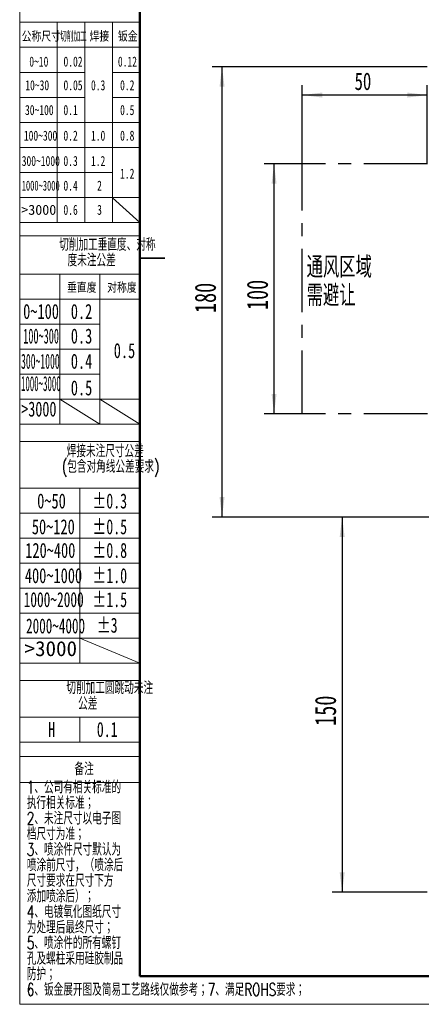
# Model space of a CAD drawing. Header units: millimetres. Extents: x 0 to 420, y 0 to 297.
# Tile 1 of 126: x 0 to 80, y 0 to 197. Entities that reach past the tile are written whole.
import ezdxf

# ---------------------------------------------------------------- set-up
doc = ezdxf.new("R2010")
doc.units = ezdxf.units.MM
doc.linetypes.add('CENTERX2', pattern=[20.32, 12.7, -2.54, 2.54, -2.54])
doc.layers.add('标注层', color=150, linetype='Continuous')
doc.styles.add('SLDTEXTSTYLE0', font='TXT', dxfattribs={"width": 0.7, "bigfont": 'bigfont'})
doc.styles.add('SLDTEXTSTYLE11', font='TXT', dxfattribs={"width": 0.477371, "bigfont": 'bigfont'})
doc.styles.add('SLDTEXTSTYLE12', font='TXT', dxfattribs={"width": 0.618901})
doc.styles.add('SLDTEXTSTYLE13', font='TXT', dxfattribs={"width": 0.499682})
doc.styles.add('SLDTEXTSTYLE14', font='TXT', dxfattribs={"width": 0.472346})
doc.styles.add('SLDTEXTSTYLE15', font='TXT', dxfattribs={"width": 0.431677})
doc.styles.add('SLDTEXTSTYLE16', font='TXT', dxfattribs={"width": 0.689585})
doc.styles.add('SLDTEXTSTYLE17', font='TXT', dxfattribs={"width": 0.653082})
doc.styles.add('SLDTEXTSTYLE18', font='TXT', dxfattribs={"width": 0.641279})
doc.styles.add('SLDTEXTSTYLE2', font='TXT', dxfattribs={"width": 0.7})
doc.styles.add('SLDTEXTSTYLE5', font='TXT', dxfattribs={"width": 0.677991})
doc.styles.add('SLDTEXTSTYLE7', font='TXT', dxfattribs={"width": 1.026693})
doc.dimstyles.new('SLDDIMSTYLE0', dxfattribs={"dimtxt": 4.850694, "dimasz": 4, "dimexe": 0, "dimexo": 0.0625, "dimgap": 1.212674, "dimtad": 2, "dimlfac": 2, "dimrnd": 1e-09, "dimzin": 12, "dimdsep": 46, "dimtxsty": 'SLDTEXTSTYLE2', "dimsah": 1, "dimcen": 0.09, "dimadec": 0, "dimazin": 3, "dimtfac": 1, "dimtdec": 3, "dimtofl": 0, "dimtmove": 0, "dimatfit": 3, "dimfxl": 1, "dimfrac": 2, "dimtolj": 1, "dimtzin": 12, "dimarcsym": 0})
doc.dimstyles.new('SLDDIMSTYLE1', dxfattribs={"dimtxt": 3.5, "dimasz": 4, "dimexe": 0, "dimexo": 0.0625, "dimgap": 0.875, "dimtad": 2, "dimlfac": 2, "dimrnd": 1e-09, "dimzin": 12, "dimdsep": 46, "dimtxsty": 'SLDTEXTSTYLE2', "dimsah": 1, "dimcen": 0.09, "dimadec": 0, "dimazin": 3, "dimtfac": 1, "dimtdec": 3, "dimtofl": 0, "dimtmove": 0, "dimatfit": 3, "dimfxl": 1, "dimfrac": 2, "dimtolj": 1, "dimtzin": 12, "dimarcsym": 0})

# ---------------------------------------------------------------- blocks, each defined once
blk = doc.blocks.new('SW_NOTE_20')
at = {"layer": '标注层', "color": 0, "char_height": 2.5, "attachment_point": 2, "style": 'SLDTEXTSTYLE0'}
for s, insert in [('切削加工垂直度、对称', (17.19, 3.22)), ('度未注公差', (14.06, 0.11))]:
    blk.add_mtext(s, dxfattribs=dict(at, insert=insert))
blk = doc.blocks.new('SW_NOTE_21')
at = {"layer": '标注层', "color": 0, "char_height": 2.5, "attachment_point": 2, "style": 'SLDTEXTSTYLE0'}
for s, insert in [('焊接未注尺寸公差', (13.75, 3.22)), ('(包含对角线公差要求)', (14.82, 0.11))]:
    blk.add_mtext(s, dxfattribs=dict(at, insert=insert))
blk = doc.blocks.new('SW_NOTE_22')
at = {"layer": '标注层', "color": 0, "char_height": 2.5, "attachment_point": 2, "style": 'SLDTEXTSTYLE0'}
for s, insert in [('切削加工圆跳动未注', (15.47, 3.22)), ('公差', (11.09, 0.11))]:
    blk.add_mtext(s, dxfattribs=dict(at, insert=insert))
blk = doc.blocks.new('SW_NOTE_23')
at = {"layer": '标注层', "color": 0, "char_height": 2.5, "attachment_point": 1, "style": 'SLDTEXTSTYLE0'}
for s, insert in [('1、公司有相关标准的', (0, 3.22)), ('执行相关标准；', (0, 0.11)), ('2、未注尺寸以电子图', (0, -3)), ('档尺寸为准；', (0, -6.11)), ('3、喷涂件尺寸默认为', (0, -9.22)), ('喷涂前尺寸，（喷涂后', (0, -12.33)), ('尺寸要求在尺寸下方', (0, -15.44)), ('添加喷涂后）；', (0, -18.56)), ('4、电镀氧化图纸尺寸', (0, -21.67)), ('为处理后最终尺寸；', (0, -24.78)), ('5、喷涂件的所有螺钉', (0, -27.89)), ('孔及螺柱采用硅胶制品', (0, -31)), ('防护；', (0, -34.11))]:
    blk.add_mtext(s, dxfattribs=dict(at, insert=insert))
blk = doc.blocks.new('_D_3')
at = {"layer": '标注层'}
for p, q in [((81.4, 187.78), (38.4, 187.78)), ((40.4, 97.78), (40.4, 187.78)), ((81.85, 97.78), (38.4, 97.78))]:
    blk.add_line(p, q, dxfattribs=at)
for points in [[(40.4, 187.78), (39.9, 183.78), (40.9, 183.78)], [(40.4, 97.78), (40.9, 101.78), (39.9, 101.78)]]:
    blk.add_solid(points, dxfattribs=at)
at = {"layer": '标注层', "insert": (34.94, 138.55), "char_height": 4.233, "attachment_point": 1, "rotation": 90, "style": 'SLDTEXTSTYLE2'}
blk.add_mtext('180', dxfattribs=at)
blk = doc.blocks.new('_D_4')
at = {"layer": '标注层'}
for p, q in [((56.4, 168.38), (56.4, 184.11)), ((81.4, 168.38), (81.4, 184.11)), ((81.4, 182.11), (56.4, 182.11))]:
    blk.add_line(p, q, dxfattribs=at)
for points in [[(56.4, 182.11), (60.4, 181.61), (60.4, 182.61)], [(81.4, 182.11), (77.4, 182.61), (77.4, 181.61)]]:
    blk.add_solid(points, dxfattribs=at)
at = {"layer": '标注层', "insert": (66.87, 186.62), "char_height": 3.5, "attachment_point": 1, "style": 'SLDTEXTSTYLE2'}
blk.add_mtext('50', dxfattribs=at)
blk = doc.blocks.new('_D_7')
at = {"layer": '标注层'}
for p, q in [((56.4, 168.38), (48.79, 168.38)), ((50.79, 118.38), (50.79, 168.38)), ((56.4, 118.38), (48.79, 118.38))]:
    blk.add_line(p, q, dxfattribs=at)
for points in [[(50.79, 168.38), (50.29, 164.38), (51.29, 164.38)], [(50.79, 118.38), (51.29, 122.38), (50.29, 122.38)]]:
    blk.add_solid(points, dxfattribs=at)
at = {"layer": '标注层', "insert": (45.33, 139.15), "char_height": 4.233, "attachment_point": 1, "rotation": 90, "style": 'SLDTEXTSTYLE2'}
blk.add_mtext('100', dxfattribs=at)
blk = doc.blocks.new('_D_9')
at = {"layer": '标注层'}
for p, q in [((81.4, 97.78), (62.39, 97.78)), ((64.39, 97.78), (64.39, 22.78)), ((81.4, 22.78), (62.39, 22.78))]:
    blk.add_line(p, q, dxfattribs=at)
for points in [[(64.39, 97.78), (63.89, 93.78), (64.89, 93.78)], [(64.39, 22.78), (64.89, 26.78), (63.89, 26.78)]]:
    blk.add_solid(points, dxfattribs=at)
at = {"layer": '标注层', "insert": (58.93, 56.05), "char_height": 4.233, "attachment_point": 1, "rotation": 90, "style": 'SLDTEXTSTYLE2'}
blk.add_mtext('150', dxfattribs=at)
blk = doc.blocks.new('SW_NOTE_24')
at = {"layer": '标注层', "color": 0, "char_height": 4.233, "attachment_point": 1, "style": 'SLDTEXTSTYLE0'}
for s, insert in [('通风区域', (0, 5.46)), ('需避让', (0, -0.19))]:
    blk.add_mtext(s, dxfattribs=dict(at, insert=insert))

msp = doc.modelspace()

# ---------------------------------------------------------------- linework, layer by layer
at = {"color": 7, "linetype": 'Continuous', "lineweight": 18}
for p, q in [((-0.0005, 297.3966), (-0.0005, 0.3966)), ((-0.0005, 0.3966), (419.993, 0.3966))]:
    msp.add_line(p, q, dxfattribs=at)
at = {"color": 1, "linetype": 'Continuous', "lineweight": 18}
for p, q in [((-0.0005, 290.9894), (-0.0005, 0.3966)), ((7.4959, 196.6533), (-0.0005, 196.6533)), ((7.4959, 196.6533), (7.4959, 156.6533)), ((12.9959, 196.6533), (7.4959, 196.6533)), ((12.9959, 196.6533), (12.9959, 156.6533)), ((18.4959, 196.6533), (12.9959, 196.6533)), ((18.4959, 196.6533), (18.4959, 156.6533)), ((18.4959, 196.6533), (23.9959, 196.6533)), ((-0.0005, 191.6533), (23.9959, 191.6533)), ((-0.0005, 186.6533), (12.9959, 186.6533)), ((18.4959, 186.6533), (23.9959, 186.6533)), ((-0.0005, 181.6533), (12.9959, 181.6533)), ((18.4959, 181.6533), (23.9937, 181.6533)), ((-0.0005, 176.6533), (23.9959, 176.6533)), ((-0.0005, 171.6533), (23.9959, 171.6533)), ((-0.0048, 166.6533), (18.4959, 166.6533)), ((-0.0005, 161.6533), (23.9959, 161.6533)), ((18.4959, 161.5923), (23.9959, 156.6533)), ((-0.0005, 156.6533), (23.9959, 156.6533)), ((-0.0005, 154.0076), (23.9959, 154.0076)), ((-0.0005, 146.3426), (7.9983, 146.3426)), ((7.9983, 146.3426), (7.9983, 116.3344)), ((15.9971, 146.3426), (7.9983, 146.3426)), ((15.9971, 146.3426), (15.9971, 116.3344)), ((15.9971, 146.3426), (23.9959, 146.3426)), ((-0.0005, 141.3426), (23.9959, 141.3426)), ((-0.0066, 136.341), (15.9971, 136.341)), ((-0.0066, 131.3393), (15.9971, 131.3393)), ((-0.0066, 126.3377), (15.9971, 126.3377)), ((-0.0005, 121.336), (23.9959, 121.336)), ((7.9983, 121.336), (15.9971, 116.3344)), ((15.9971, 121.3268), (23.9959, 116.3344)), ((-0.0005, 116.3344), (23.9959, 116.3344)), ((23.9959, 116.3344), (23.9692, 116.4222)), ((-0.0005, 112.8638), (23.9959, 112.8638)), ((-0.0005, 103.5515), (11.9977, 103.5515)), ((11.9977, 103.5515), (11.9977, 68.5515)), ((23.9959, 103.5515), (11.9977, 103.5515)), ((-0.0005, 98.5515), (23.9959, 98.5515)), ((-0.0005, 93.5515), (23.9959, 93.5515)), ((-0.0005, 88.5515), (23.9959, 88.5515)), ((-0.0005, 83.5515), (23.9959, 83.5515)), ((-0.0005, 78.5515), (23.9959, 78.5515)), ((-0.0005, 73.5515), (23.9959, 73.5515)), ((11.9977, 73.5422), (23.9959, 68.5515)), ((-0.0005, 68.5515), (23.9959, 68.5515)), ((-0.0005, 65.0931), (23.9959, 65.0931)), ((-0.0005, 57.8028), (23.9959, 57.8028)), ((11.9977, 57.8028), (11.9977, 52.8028)), ((-0.0005, 52.8028), (23.9959, 52.8028)), ((-0.0005, 49.9051), (23.9959, 49.9051)), ((-0.0005, 44.7515), (23.9959, 44.7515))]:
    msp.add_line(p, q, dxfattribs=at)
at = {"color": 7, "linetype": 'Continuous', "lineweight": 50}
for q in [(23.9959, 290.9894), (413.9959, 5.9894)]:
    msp.add_line((23.9959, 5.9894), q, dxfattribs=at)
at = {"color": 7, "linetype": 'CENTERX2'}
for p, q in [((81.4019, 168.3818), (56.4019, 168.3818)), ((56.4019, 118.3818), (56.4019, 168.3818)), ((81.4019, 118.3818), (56.4019, 118.3818))]:
    msp.add_line(p, q, dxfattribs=at)
at = {"color": 7, "linetype": 'Continuous', "lineweight": 35}
msp.add_line((28.9959, 149.4894), (23.9959, 149.4894), dxfattribs=at)
at = {"color": 1, "linetype": 'CENTERX2', "lineweight": 18}
for p, q in [((-0.0005, 146.3426), (23.9959, 146.3426)), ((-0.0005, 103.5515), (23.9959, 103.5515))]:
    msp.add_line(p, q, dxfattribs=at)

# ---------------------------------------------------------------- block references
at = {"layer": '标注层', "color": 1}
for name, p in [('SW_NOTE_20', (0.3082, 150.2699)), ('SW_NOTE_21', (3.3266, 109.014)), ('SW_NOTE_22', (2.5027, 61.6803)), ('SW_NOTE_23', (1.4141, 41.8149))]:
    msp.add_blockref(name, p, dxfattribs=at)
at = {"layer": '标注层'}
msp.add_blockref('SW_NOTE_24', (57.2953, 144.3701), dxfattribs=at)

# ---------------------------------------------------------------- texts
at = {"layer": '标注层', "color": 1}
for s, insert, char_height, attachment_point, style in [('公称尺寸', (0.397, 194.7979), 2, 1, 'SLDTEXTSTYLE0'), ('切削加工', (8.05, 194.7979), 2, 1, 'SLDTEXTSTYLE11'), ('焊接', (13.9447, 194.7979), 2, 1, 'SLDTEXTSTYLE0'), ('钣金', (19.6093, 194.7979), 2, 1, 'SLDTEXTSTYLE0'), ('0~10', (1.9089, 189.8071), 2, 1, 'SLDTEXTSTYLE2'), ('0.02', (8.7387, 189.8071), 2, 1, 'SLDTEXTSTYLE2'), ('0.12', (19.6052, 189.8071), 2, 1, 'SLDTEXTSTYLE2'), ('10~30', (1.1075, 185.0772), 2, 1, 'SLDTEXTSTYLE2'), ('0.05', (8.7387, 185.0772), 2, 1, 'SLDTEXTSTYLE2'), ('0.3', (14.229, 185.0772), 2, 1, 'SLDTEXTSTYLE2'), ('0.2', (20.0441, 185.0772), 2, 1, 'SLDTEXTSTYLE2'), ('30~100', (1.0482, 180.1231), 2, 1, 'SLDTEXTSTYLE2'), ('0.1', (8.7269, 180.1231), 2, 1, 'SLDTEXTSTYLE2'), ('0.5', (20.0441, 180.1231), 2, 1, 'SLDTEXTSTYLE2'), ('100~300', (0.8248, 175.0026), 2, 1, 'SLDTEXTSTYLE2'), ('0.2', (8.7269, 175.0026), 2, 1, 'SLDTEXTSTYLE2'), ('1.0', (14.229, 175.0026), 2, 1, 'SLDTEXTSTYLE2'), ('0.8', (20.0441, 175.0026), 2, 1, 'SLDTEXTSTYLE2'), ('300~1000', (0.3984, 169.9445), 2, 1, 'SLDTEXTSTYLE2'), ('0.3', (8.7269, 169.9445), 2, 1, 'SLDTEXTSTYLE2'), ('1.2', (14.229, 169.9445), 2, 1, 'SLDTEXTSTYLE2'), ('1.2', (20.0413, 167.4098), 2, 1, 'SLDTEXTSTYLE2'), ('1000~3000', (0.3984, 165.012), 2, 1, 'SLDTEXTSTYLE12'), ('0.4', (8.7269, 165.012), 2, 1, 'SLDTEXTSTYLE2'), ('2', (15.454, 165.012), 2, 1, 'SLDTEXTSTYLE2'), ('>3000', (0.3082, 160.1784), 2, 1, 'SLDTEXTSTYLE7'), ('0.6', (8.7269, 160.1784), 2, 1, 'SLDTEXTSTYLE2'), ('3', (15.454, 160.1784), 2, 1, 'SLDTEXTSTYLE2'), ('垂直度', (9.4495, 144.6054), 2, 1, 'SLDTEXTSTYLE0'), ('对称度', (17.4679, 144.6054), 2, 1, 'SLDTEXTSTYLE0'), ('0~100', (0.6847, 140.3667), 3, 1, 'SLDTEXTSTYLE2'), ('0.2', (10.1978, 140.3667), 3, 1, 'SLDTEXTSTYLE2'), ('100~300', (0.6951, 135.4525), 3, 1, 'SLDTEXTSTYLE13'), ('0.3', (10.1978, 135.4525), 3, 1, 'SLDTEXTSTYLE2'), ('0.5', (18.7762, 132.5458), 3, 1, 'SLDTEXTSTYLE2'), ('300~1000', (0.2618, 130.4111), 3, 1, 'SLDTEXTSTYLE14'), ('0.4', (10.1978, 130.4111), 3, 1, 'SLDTEXTSTYLE2'), ('1000~3000', (0.2542, 125.9603), 3, 1, 'SLDTEXTSTYLE15'), ('0.5', (10.1978, 125.0992), 3, 1, 'SLDTEXTSTYLE2'), ('>3000', (0.2958, 120.8624), 3, 1, 'SLDTEXTSTYLE16'), ('0~50', (3.4881, 102.4915), 3, 1, 'SLDTEXTSTYLE2'), ('±0.3', (14.5214, 102.4915), 3, 1, 'SLDTEXTSTYLE5'), ('50~120', (2.4216, 97.3364), 3, 1, 'SLDTEXTSTYLE2'), ('±0.5', (14.5214, 97.3364), 3, 1, 'SLDTEXTSTYLE5'), ('120~400', (1.1049, 92.6187), 3, 1, 'SLDTEXTSTYLE2'), ('±0.8', (14.5214, 92.6187), 3, 1, 'SLDTEXTSTYLE5'), ('400~1000', (1.0294, 87.5727), 3, 1, 'SLDTEXTSTYLE2'), ('±1.0', (14.5214, 87.5727), 3, 1, 'SLDTEXTSTYLE5'), ('1000~2000', (0.7836, 82.7837), 3, 1, 'SLDTEXTSTYLE17'), ('±1.5', (14.5214, 82.7837), 3, 1, 'SLDTEXTSTYLE5'), ('2000~4000', (1.2699, 77.5261), 3, 1, 'SLDTEXTSTYLE18'), ('±3', (15.3937, 77.6711), 3, 1, 'SLDTEXTSTYLE5'), ('>3000', (0.9649, 72.9839), 3, 1, 'SLDTEXTSTYLE7'), ('H', (5.6607, 56.8261), 3, 1, 'SLDTEXTSTYLE5'), ('0.1', (15.3937, 56.8261), 3, 1, 'SLDTEXTSTYLE5'), ('备注', (12.8583, 48.69), 2.5, 2, 'SLDTEXTSTYLE0'), ('6、钣金展开图及简易工艺路线仅做参考；7、满足ROHS要求；', (1.4141, 4.5931), 2.5, 1, 'SLDTEXTSTYLE0')]:
    msp.add_mtext(s, dxfattribs=dict(at, insert=insert, char_height=char_height, attachment_point=attachment_point, style=style))

# ---------------------------------------------------------------- dimensions: what is measured, and where the dimension line sits
at = {"layer": '标注层'}
for base, p1, p2, picture, middle in [((40.4019, 187.7818), (81.8518, 97.7818), (81.4019, 187.7818), '_D_3', (40.4019, 142.7818)), ((50.7899, 168.3818), (56.4019, 118.3818), (56.4019, 168.3818), '_D_7', (50.7899, 143.3818)), ((64.3891, 22.7818), (81.4018, 97.7818), (81.4018, 22.7818), '_D_9', (64.3891, 60.2818))]:
    dim = msp.add_linear_dim(base=base, p1=p1, p2=p2, angle=90, dimstyle='SLDDIMSTYLE0', dxfattribs=at)
    dim.commit()
    dim.dimension.update_dxf_attribs({"geometry": picture, "text_midpoint": middle, "dimtype": 160})
dim = msp.add_linear_dim(base=(56.4019, 182.1096), p1=(81.4019, 168.3818), p2=(56.4019, 168.3818), dimstyle='SLDDIMSTYLE1', dxfattribs=at)
dim.commit()
dim.dimension.update_dxf_attribs({"geometry": '_D_4', "text_midpoint": (68.9019, 182.1096), "dimtype": 160})

doc.saveas('drawing.dxf')
